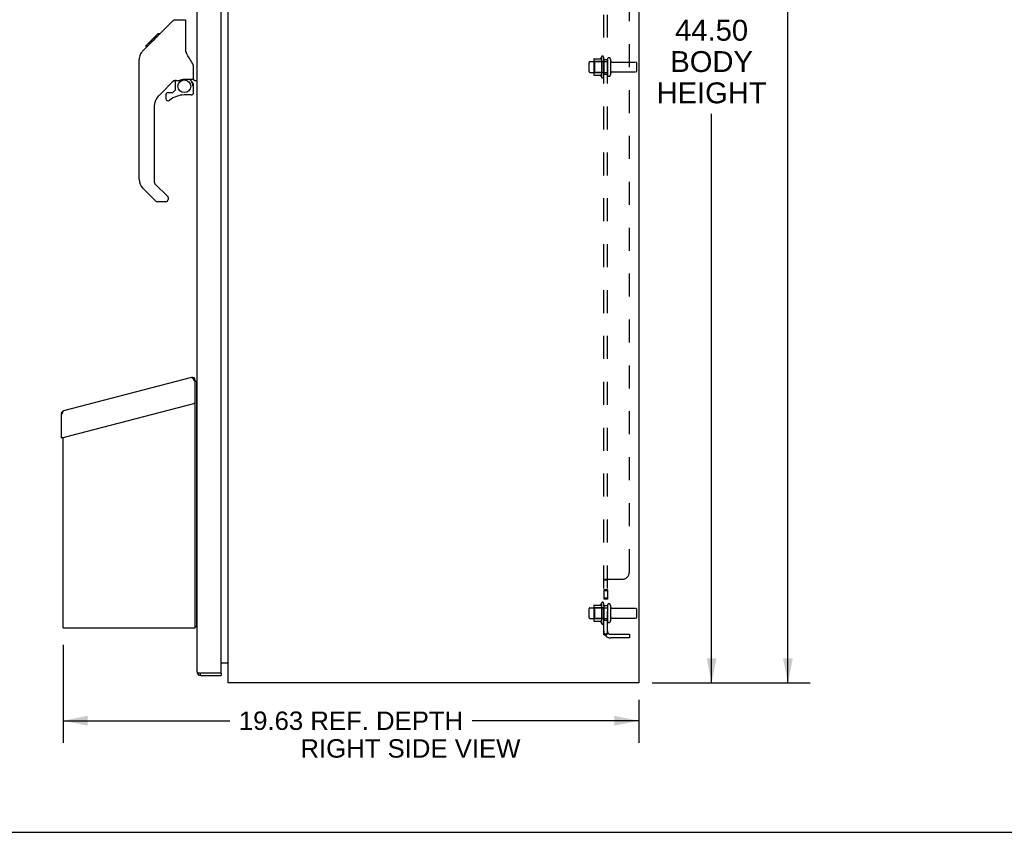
# Model space of a CAD drawing. Header units: inches. Extents: x 0 to 142, y 0 to 92.
# Tile 34 of 65: x 69 to 103, y 0 to 28. Entities that reach past the tile are written whole.
import ezdxf

# ---------------------------------------------------------------- set-up
doc = ezdxf.new("R2010")
doc.units = ezdxf.units.IN
doc.header["$LTSCALE"] = 7.824912
doc.header["$MEASUREMENT"] = 0
doc.linetypes.add('HIDDEN', pattern=[0.2, 0.1, -0.1])
doc.layers.get('0').update_dxf_attribs({"linetype": 'CONTINUOUS'})
for name, color, linetype in [('02___PRT_ALL_AXES', 7, 'CONTINUOUS'), ('BODY_1PC', 7, 'CONTINUOUS'), ('DEFAULT_2', 8, 'HIDDEN'), ('DIMENSIONS', 7, 'CONTINUOUS')]:
    doc.layers.add(name, color=color, linetype=linetype)
doc.styles.get("Standard").update_dxf_attribs({"font": 'arial.ttf'})
doc.dimstyles.new('DIMSTYLE_1', dxfattribs={"dimtxt": 0.711356, "dimasz": 0.836889, "dimexe": 0.09, "dimexo": 0.07, "dimgap": 0.0425, "dimtad": 0, "dimtih": 1, "dimtoh": 1, "dimzin": 4, "dimdsep": 46, "dimtxsty": 'Standard', "dimblk": '_FILLED', "dimblk1": '_FILLED', "dimblk2": '_FILLED', "dimcen": 0.09, "dimazin": 1, "dimtfac": 1, "dimtdec": 3, "dimtofl": 0, "dimtmove": 0, "dimatfit": 3, "dimldrblk": '_FILLED', "dimfxl": 1, "dimtolj": 1, "dimtzin": 4, "dimarcsym": 0})
doc.dimstyles.new('DIMSTYLE_3', dxfattribs={"dimtxt": 0.627667, "dimasz": 0.836889, "dimexe": 0.09, "dimexo": 0.07, "dimgap": 0.0375, "dimtad": 0, "dimtih": 1, "dimtoh": 1, "dimzin": 4, "dimdsep": 46, "dimtxsty": 'Standard', "dimblk": '_FILLED', "dimblk1": '_FILLED', "dimblk2": '_FILLED', "dimcen": 0.09, "dimazin": 1, "dimtfac": 1, "dimtdec": 3, "dimtofl": 0, "dimtmove": 0, "dimatfit": 3, "dimldrblk": '_FILLED', "dimfxl": 1, "dimtolj": 1, "dimtzin": 4, "dimarcsym": 0})

# ---------------------------------------------------------------- blocks, each defined once
blk = doc.blocks.new('_FILLED')
at = {"color": 0, "linetype": 'ByBlock'}
blk.add_solid([(0, 0), (-1, 0.2), (-1, -0.2)], dxfattribs=at)
blk = doc.blocks.new('*D1')
at = {"layer": 'DIMENSIONS', "color": 2, "linetype": 'Continuous'}
for p, q in [((90.625, 49.6), (93.41, 49.6)), ((92.656, 49.6), (92.656, 28.061)), ((92.656, 5.1), (92.656, 24.505)), ((90.625, 5.1), (93.41, 5.1))]:
    blk.add_line(p, q, dxfattribs=at)
at = {"layer": 'DIMENSIONS', "color": 2, "linetype": 'Continuous', "xscale": 0.8368889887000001, "yscale": 0.8368889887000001, "zscale": 0.8368889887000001}
for p, rotation in [((92.656, 49.6), 90), ((92.656, 5.1), 270)]:
    blk.add_blockref('_FILLED', p, dxfattribs=dict(at, rotation=rotation))
at = {"layer": 'DIMENSIONS', "color": 2, "linetype": 'Continuous', "insert": (92.656, 27.706), "char_height": 0.7114, "width": 3.74718, "attachment_point": 2, "line_spacing_factor": 0.9}
blk.add_mtext('44.50\\PBODY\\PHEIGHT', dxfattribs=at)
blk = doc.blocks.new('*D17')
at = {"layer": 'DIMENSIONS', "color": 2, "linetype": 'Continuous'}
for p, q in [((90.739, 52.1), (96.011, 52.1)), ((95.258, 52.1), (95.258, 31.533)), ((95.258, 5.1), (95.258, 30.11)), ((90.761, 5.1), (96.011, 5.1))]:
    blk.add_line(p, q, dxfattribs=at)
at = {"layer": 'DIMENSIONS', "color": 2, "linetype": 'Continuous', "xscale": 0.8368889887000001, "yscale": 0.8368889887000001, "zscale": 0.8368889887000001}
for p, rotation in [((95.258, 52.1), 90), ((95.258, 5.1), 270)]:
    blk.add_blockref('_FILLED', p, dxfattribs=dict(at, rotation=rotation))
at = {"layer": 'DIMENSIONS', "color": 2, "linetype": 'Continuous', "insert": (95.258, 31.177), "char_height": 0.7114, "width": 2.48578, "attachment_point": 2, "line_spacing_factor": 0.9}
blk.add_mtext('47.00', dxfattribs=at)
blk = doc.blocks.new('*D18')
at = {"layer": 'BODY_1PC', "color": 2, "linetype": 'Continuous'}
for p, q in [((70.545, 6.389), (70.545, 3.052)), ((90.176, 4.514), (90.176, 3.052)), ((70.545, 3.805), (76.228, 3.805)), ((90.176, 3.805), (84.492, 3.805))]:
    blk.add_line(p, q, dxfattribs=at)
at = {"layer": 'BODY_1PC', "color": 2, "linetype": 'Continuous', "xscale": 0.8368889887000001, "yscale": 0.8368889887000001, "zscale": 0.8368889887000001, "rotation": 180}
blk.add_blockref('_FILLED', (70.545, 3.805), dxfattribs=at)
at = {"layer": 'BODY_1PC', "color": 2, "linetype": 'Continuous', "xscale": 0.8368889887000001, "yscale": 0.8368889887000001, "zscale": 0.8368889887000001}
blk.add_blockref('_FILLED', (90.176, 3.805), dxfattribs=at)
at = {"layer": 'BODY_1PC', "color": 2, "linetype": 'Continuous', "insert": (80.36, 4.119), "char_height": 0.62767, "width": 7.637, "attachment_point": 2, "line_spacing_factor": 0.9}
blk.add_mtext('19.63 REF. DEPTH', dxfattribs=at)

msp = doc.modelspace()

# ---------------------------------------------------------------- linework, layer by layer
at = {"color": 3, "linetype": 'Continuous'}
for p, q in [((76.176, 5.1), (76.176, 49.143)), ((90.176, 48.975), (90.176, 5.1)), ((75.108, 5.467), (75.108, 48.564)), ((75.933, 5.44), (75.933, 48.591)), ((74.926, 15.509), (70.556, 14.371)), ((74.99, 15.444), (74.996, 15.435)), ((74.996, 15.435), (74.999, 15.43)), ((74.999, 15.43), (74.997, 15.405)), ((74.997, 15.405), (75.005, 15.405)), ((75.045, 6.975), (75.045, 15.417)), ((70.504, 13.453), (75, 14.624)), ((70.485, 13.448), (70.485, 14.279)), ((70.545, 6.975), (70.545, 13.464)), ((70.545, 6.975), (75.045, 6.975)), ((75.933, 5.775), (76.176, 5.775)), ((75.167, 5.439), (75.173, 5.437)), ((75.173, 5.437), (75.178, 5.436)), ((75.178, 5.436), (75.184, 5.435)), ((75.184, 5.435), (75.19, 5.433)), ((75.19, 5.433), (75.199, 5.431)), ((75.199, 5.431), (75.225, 5.425)), ((75.918, 5.425), (75.225, 5.425)), ((75.225, 5.35), (75.933, 5.35)), ((90.176, 5.1), (76.176, 5.1))]:
    msp.add_line(p, q, dxfattribs=at)
at = {"color": 7, "linetype": 'Continuous'}
for p, q in [((73.673, 27.057), (74.297, 27.682)), ((74.353, 27.705), (74.714, 27.705)), ((74.714, 27.705), (74.714, 26.6)), ((73.364, 26.816), (73.774, 27.225)), ((73.774, 27.225), (73.776, 27.227)), ((73.774, 27.226), (73.841, 27.226)), ((73.841, 27.225), (73.774, 27.225)), ((73.776, 27.227), (73.843, 27.227)), ((73.254, 26.638), (73.532, 26.916)), ((73.512, 26.897), (73.445, 26.897)), ((73.532, 26.917), (73.665, 27.05)), ((73.532, 26.983), (73.599, 26.983)), ((73.681, 27.065), (73.614, 27.065)), ((73.673, 27.057), (73.637, 27.021)), ((73.69, 27.142), (73.757, 27.142)), ((73.254, 26.638), (73.234, 26.616)), ((73.36, 26.811), (73.363, 26.815)), ((73.36, 26.811), (73.427, 26.811)), ((73.363, 26.815), (73.43, 26.815)), ((73.364, 26.816), (73.431, 26.816)), ((74.733, 26.609), (74.714, 26.663)), ((74.762, 26.544), (74.733, 26.609)), ((73.139, 22.257), (73.139, 26.36)), ((74.989, 25.677), (74.989, 26.084)), ((74.325, 25.643), (73.824, 25.141)), ((74.36, 25.633), (74.36, 25.306)), ((74.402, 25.638), (74.49, 25.638)), ((74.675, 25.679), (74.97, 25.679)), ((74.852, 25.679), (74.932, 25.599)), ((74.924, 25.592), (74.918, 25.585)), ((75.029, 25.638), (75.108, 25.638)), ((74.123, 25.222), (74.276, 25.222)), ((74.284, 25.226), (74.356, 25.298)), ((74.97, 25.46), (74.989, 25.46)), ((74.989, 25.222), (74.989, 25.46)), ((74.045, 25.144), (74.045, 25.024)), ((74.911, 25.144), (74.675, 25.144)), ((73.651, 24.724), (73.651, 22.172)), ((73.707, 21.527), (73.254, 21.979)), ((73.674, 22.116), (74.109, 21.681)), ((74.045, 21.504), (73.762, 21.504)), ((74.123, 21.647), (74.123, 21.583)), ((75.045, 15.417), (74.998, 15.417)), ((75.042, 15.441), (74.999, 15.43)), ((75.045, 15.381), (75.107, 15.381)), ((75.107, 7.006), (75.107, 15.381)), ((75.108, 14.493), (75.107, 14.493)), ((70.485, 14.279), (70.513, 14.279)), ((75.108, 14.333), (75.107, 14.333)), ((70.533, 13.448), (70.485, 13.448)), ((70.533, 13.461), (70.533, 13.448)), ((75.107, 12.882), (75.108, 12.882)), ((75.107, 12.694), (75.108, 12.694)), ((75.108, 11.266), (75.107, 11.266)), ((75.107, 10.266), (75.108, 10.266)), ((75.107, 8.757), (75.108, 8.757)), ((75.107, 8.569), (75.108, 8.569)), ((75.108, 7.368), (75.107, 7.368)), ((75.108, 7.208), (75.107, 7.208)), ((75.107, 7.006), (75.045, 7.006)), ((75.225, 5.35), (75.225, 5.425)), ((75.918, 5.425), (75.933, 5.425)), ((75.933, 5.425), (75.933, 5.35)), ((0, 0), (142.271, 0))]:
    msp.add_line(p, q, dxfattribs=at)
for points in [[(74.297, 27.682), (74.305, 27.688), (74.313, 27.694), (74.323, 27.699), (74.332, 27.702), (74.342, 27.704), (74.353, 27.705)], [(73.594, 26.978), (73.539, 26.923), (73.532, 26.916)], [(73.637, 27.021), (73.615, 26.999), (73.594, 26.978)], [(73.254, 26.638), (73.234, 26.616), (73.209, 26.584), (73.187, 26.549), (73.169, 26.511), (73.155, 26.473), (73.146, 26.432), (73.14, 26.391), (73.139, 26.36)], [(74.936, 26.255), (74.886, 26.328), (74.837, 26.405), (74.796, 26.476), (74.762, 26.544)], [(74.989, 26.084), (74.989, 26.107), (74.984, 26.142), (74.975, 26.176), (74.963, 26.208), (74.948, 26.237), (74.936, 26.255)], [(74.49, 25.638), (74.491, 25.638), (74.499, 25.639), (74.507, 25.641), (74.517, 25.644), (74.529, 25.648), (74.542, 25.652), (74.557, 25.658), (74.573, 25.663), (74.591, 25.668), (74.609, 25.672), (74.628, 25.676), (74.647, 25.678), (74.666, 25.679), (74.675, 25.679)], [(74.969, 25.46), (74.969, 25.474), (74.967, 25.488), (74.965, 25.501), (74.961, 25.515), (74.956, 25.528), (74.95, 25.54), (74.943, 25.553), (74.936, 25.564), (74.927, 25.575), (74.918, 25.585)], [(74.932, 25.599), (74.932, 25.599), (74.931, 25.599), (74.93, 25.598), (74.929, 25.597), (74.928, 25.595), (74.924, 25.592)]]:
    msp.add_lwpolyline(points, dxfattribs=at)
at = {"color": 3, "linetype": 'Continuous'}
for points in [[(74.926, 15.509), (74.927, 15.51), (74.929, 15.51), (74.931, 15.509), (74.933, 15.509), (74.935, 15.508), (74.938, 15.507), (74.94, 15.505), (74.942, 15.504), (74.945, 15.502), (74.947, 15.5), (74.95, 15.497), (74.952, 15.495), (74.955, 15.492), (74.957, 15.489), (74.96, 15.485), (74.963, 15.482), (74.966, 15.478), (74.969, 15.475), (74.972, 15.471), (74.975, 15.466), (74.978, 15.462), (74.981, 15.458), (74.984, 15.453), (74.987, 15.449), (74.99, 15.444)], [(70.485, 14.254), (70.498, 14.266), (70.505, 14.272), (70.512, 14.278), (70.519, 14.284), (70.526, 14.29)], [(70.526, 14.29), (70.527, 14.295), (70.527, 14.3), (70.528, 14.306), (70.529, 14.311), (70.53, 14.316), (70.531, 14.32), (70.532, 14.325), (70.533, 14.329), (70.534, 14.334), (70.535, 14.338), (70.536, 14.342), (70.537, 14.346), (70.538, 14.349), (70.539, 14.352), (70.541, 14.355), (70.542, 14.358), (70.543, 14.361), (70.545, 14.363), (70.547, 14.365), (70.548, 14.367), (70.55, 14.368), (70.552, 14.369), (70.554, 14.37), (70.556, 14.371)], [(76.171, 5.756), (76.171, 5.756), (76.17, 5.757), (76.17, 5.758), (76.17, 5.758), (76.171, 5.759), (76.171, 5.76), (76.171, 5.761), (76.172, 5.763), (76.173, 5.764)], [(76.173, 5.764), (76.174, 5.766), (76.175, 5.768), (76.176, 5.769)], [(75.108, 5.467), (75.108, 5.466), (75.108, 5.466), (75.108, 5.465), (75.108, 5.464), (75.109, 5.463), (75.109, 5.463), (75.11, 5.462), (75.11, 5.461), (75.111, 5.461), (75.112, 5.46), (75.113, 5.459), (75.114, 5.458), (75.115, 5.458), (75.116, 5.457), (75.117, 5.456), (75.118, 5.456), (75.12, 5.455), (75.121, 5.454), (75.123, 5.453), (75.124, 5.453), (75.126, 5.452), (75.128, 5.451), (75.13, 5.45), (75.131, 5.45), (75.133, 5.449), (75.135, 5.448), (75.137, 5.448), (75.14, 5.447), (75.142, 5.446), (75.144, 5.445), (75.146, 5.445), (75.149, 5.444), (75.151, 5.443), (75.154, 5.442), (75.156, 5.442), (75.159, 5.441), (75.162, 5.44), (75.167, 5.439)]]:
    msp.add_lwpolyline(points, dxfattribs=at)
at = {"color": 7, "linetype": 'Continuous'}
msp.add_circle((74.675, 25.439), 0.217, dxfattribs=at)
for centre, radius, start, end in [((74.734, 27.696), 0.0197, 135, 180), ((73.572, 26.344), 0.433, 137.2727, 137.7614), ((74.402, 25.441), 0.197, 90, 135), ((74.793, 25.46), 0.197, 0, 45), ((74.97, 25.699), 0.0197, 270, 360), ((75.029, 25.677), 0.0394, 180, 270), ((74.123, 25.144), 0.0787, 90, 180), ((74.276, 25.234), 0.0118, 270, 315), ((74.348, 25.306), 0.0118, 315, 360), ((74.911, 25.222), 0.0787, 270, 360), ((74.241, 24.724), 0.591, 135, 180), ((74.123, 25.024), 0.0787, 180, 309.5212), ((74.675, 24.356), 0.787, 90, 129.5212), ((73.533, 22.257), 0.394, 180, 225), ((73.73, 22.172), 0.0787, 180, 225), ((73.762, 21.583), 0.0787, 225, 270), ((74.045, 21.583), 0.0787, 270, 360), ((74.076, 21.647), 0.0472, 0, 45), ((75.093, 11.251), 0.015, 0, 14.1648), ((75.093, 10.281), 0.015, 345.8352, 360), ((75.225, 5.467), 0.042, 244.177, 270)]:
    msp.add_arc(centre, radius, start, end, dxfattribs=at)
at = {"color": 3, "linetype": 'Continuous'}
for centre, radius, start, end in [((74.95, 15.417), 0.095, 0, 104.6), ((75.005, 15.365), 0.04, 0, 90), ((74.985, 14.682), 0.06, 284.6, 360), ((70.58, 14.279), 0.095, 104.6, 180), ((70.5, 13.468), 0.0156, 180, 284.6), ((76.136, 5.733), 0.042, 17.6856, 83.6751), ((75.225, 5.467), 0.117, 180, 270), ((75.918, 5.44), 0.015, 270, 360)]:
    msp.add_arc(centre, radius, start, end, dxfattribs=at)
at = {"layer": '02___PRT_ALL_AXES', "color": 8, "linetype": 'HIDDEN'}
for p, q in [((88.506, 26.28), (89.101, 26.28)), ((88.906, 26.453), (88.906, 25.741)), ((88.976, 26.347), (88.976, 26.431)), ((89.101, 26.347), (88.976, 26.347)), ((88.976, 26.347), (88.976, 25.847)), ((89.101, 26.347), (89.101, 25.847)), ((89.269, 26.263), (90.071, 26.263)), ((88.506, 25.914), (89.101, 25.914)), ((89.269, 25.931), (90.071, 25.931)), ((89.101, 25.847), (88.976, 25.847)), ((88.976, 25.763), (88.976, 25.847)), ((89.101, 8.268), (88.976, 8.268)), ((88.976, 8.268), (88.976, 7.95)), ((89.101, 8.231), (88.976, 8.231)), ((89.101, 8.268), (89.101, 7.95)), ((88.906, 7.828), (88.906, 7.116)), ((89.101, 7.987), (88.976, 7.987)), ((89.101, 7.95), (88.976, 7.95)), ((88.976, 7.722), (88.976, 7.806)), ((88.506, 7.655), (89.101, 7.655)), ((89.101, 7.722), (88.976, 7.722)), ((88.976, 7.722), (88.976, 7.222)), ((89.101, 7.722), (89.101, 7.222)), ((89.269, 7.638), (90.071, 7.638)), ((88.506, 7.289), (89.101, 7.289)), ((89.101, 7.222), (88.976, 7.222)), ((88.976, 7.138), (88.976, 7.222)), ((89.269, 7.306), (90.071, 7.306))]:
    msp.add_line(p, q, dxfattribs=at)
for centre, radius, start, end in [((89.506, 26.097), 0.698, 149.3369, 156.0321), ((88.937, 26.431), 0.0384, 0, 145.5503), ((89.506, 26.097), 0.698, 203.9679, 210.6631), ((88.937, 25.763), 0.0384, 214.4497, 360), ((89.506, 7.472), 0.698, 149.3369, 156.0321), ((88.937, 7.806), 0.0384, 0, 145.5503), ((89.506, 7.472), 0.698, 203.9679, 210.6631), ((88.937, 7.138), 0.0384, 214.4497, 360)]:
    msp.add_arc(centre, radius, start, end, dxfattribs=at)
at = {"layer": 'DEFAULT_2', "color": 8, "linetype": 'HIDDEN'}
for p, q in [((88.976, 6.753), (88.976, 45.441)), ((89.101, 6.753), (89.101, 45.441)), ((89.851, 8.878), (89.851, 43.316)), ((88.476, 25.944), (88.476, 26.25)), ((88.64, 26.353), (88.64, 25.841)), ((88.66, 26.281), (88.64, 26.301)), ((88.65, 26.375), (88.878, 26.375)), ((88.956, 26.281), (88.66, 26.281)), ((88.66, 26.281), (88.66, 25.914)), ((88.956, 26.281), (88.976, 26.301)), ((88.956, 26.281), (88.956, 25.914)), ((89.207, 26.362), (89.207, 25.833)), ((90.101, 25.961), (90.101, 26.233)), ((88.66, 25.914), (88.64, 25.894)), ((88.956, 25.914), (88.66, 25.914)), ((88.956, 25.914), (88.976, 25.894)), ((88.65, 25.82), (88.878, 25.82)), ((88.976, 8.594), (88.976, 8.593)), ((89.101, 8.593), (88.976, 8.593)), ((89.011, 8.618), (89.001, 8.614)), ((89.03, 8.628), (89.601, 8.628)), ((89.112, 8.606), (89.11, 8.605)), ((89.114, 8.608), (89.112, 8.606)), ((89.115, 8.609), (89.113, 8.607)), ((89.117, 8.61), (89.115, 8.609)), ((88.64, 7.728), (88.64, 7.216)), ((88.65, 7.75), (88.878, 7.75)), ((89.207, 7.737), (89.207, 7.208)), ((88.476, 7.319), (88.476, 7.625)), ((88.66, 7.656), (88.64, 7.676)), ((88.956, 7.656), (88.66, 7.656)), ((88.66, 7.656), (88.66, 7.289)), ((88.956, 7.656), (88.976, 7.676)), ((88.956, 7.656), (88.956, 7.289)), ((90.101, 7.336), (90.101, 7.608)), ((88.66, 7.289), (88.64, 7.269)), ((88.65, 7.195), (88.878, 7.195)), ((88.956, 7.289), (88.66, 7.289)), ((88.956, 7.289), (88.976, 7.269)), ((89.101, 6.753), (88.976, 6.753)), ((89.03, 6.715), (89.126, 6.794)), ((89.064, 6.758), (89.062, 6.758)), ((89.065, 6.759), (89.064, 6.758)), ((89.067, 6.759), (89.065, 6.759)), ((89.069, 6.76), (89.067, 6.759)), ((89.07, 6.761), (89.069, 6.76)), ((89.072, 6.761), (89.07, 6.761)), ((89.119, 6.781), (89.114, 6.775)), ((89.213, 6.753), (89.851, 6.753)), ((89.851, 6.753), (89.851, 6.628)), ((89.851, 6.628), (89.213, 6.628))]:
    msp.add_line(p, q, dxfattribs=at)
for points in [[(88.995, 8.611), (88.992, 8.61), (88.989, 8.608), (88.986, 8.607), (88.984, 8.605), (88.982, 8.604), (88.98, 8.602), (88.978, 8.6), (88.977, 8.598), (88.976, 8.597), (88.976, 8.595), (88.976, 8.594), (88.976, 8.593)], [(88.989, 8.608), (88.986, 8.607), (88.984, 8.605), (88.982, 8.604), (88.98, 8.602)], [(89.001, 8.614), (88.998, 8.613), (88.995, 8.611)], [(89.03, 8.628), (89.028, 8.627), (89.026, 8.626), (89.023, 8.624), (89.021, 8.623), (89.018, 8.621), (89.015, 8.62), (89.011, 8.618)], [(89.03, 8.628), (89.028, 8.627), (89.026, 8.626), (89.023, 8.624), (89.021, 8.623)], [(89.11, 8.605), (89.108, 8.604), (89.106, 8.602), (89.105, 8.601), (89.103, 8.6), (89.102, 8.598), (89.102, 8.597), (89.101, 8.596), (89.101, 8.594), (89.101, 8.593)], [(89.11, 8.605), (89.109, 8.604), (89.107, 8.603), (89.106, 8.602), (89.104, 8.6), (89.103, 8.599), (89.102, 8.598), (89.101, 8.597), (89.101, 8.595), (89.101, 8.594), (89.101, 8.593)], [(89.126, 8.628), (89.126, 8.627), (89.127, 8.625), (89.127, 8.624), (89.126, 8.622), (89.126, 8.621), (89.126, 8.619), (89.125, 8.618), (89.124, 8.617), (89.123, 8.615), (89.121, 8.614), (89.12, 8.612), (89.119, 8.611), (89.117, 8.61)], [(89.126, 8.627), (89.127, 8.625), (89.127, 8.624), (89.127, 8.623), (89.126, 8.621), (89.126, 8.62), (89.125, 8.619), (89.125, 8.617), (89.124, 8.616), (89.122, 8.615), (89.121, 8.614), (89.12, 8.612), (89.119, 8.611)], [(89.005, 6.73), (88.998, 6.733), (88.995, 6.735), (88.992, 6.736), (88.989, 6.737), (88.986, 6.739), (88.984, 6.741), (88.982, 6.742), (88.98, 6.744), (88.978, 6.746), (88.977, 6.747), (88.976, 6.749), (88.976, 6.751), (88.976, 6.752), (88.976, 6.753)], [(89.03, 6.715), (89.028, 6.717), (89.026, 6.719), (89.023, 6.72), (89.021, 6.722), (89.018, 6.724), (89.015, 6.726), (89.011, 6.727), (89.008, 6.729), (89.005, 6.73)], [(89.06, 6.757), (89.058, 6.757), (89.058, 6.757), (89.057, 6.756), (89.056, 6.756), (89.055, 6.756), (89.055, 6.756), (89.054, 6.756), (89.053, 6.756), (89.053, 6.755), (89.052, 6.755), (89.051, 6.755), (89.05, 6.755), (89.05, 6.755), (89.049, 6.755), (89.048, 6.754), (89.048, 6.754), (89.047, 6.754), (89.046, 6.754), (89.046, 6.754), (89.045, 6.754), (89.044, 6.754), (89.044, 6.754), (89.043, 6.754), (89.043, 6.753), (89.042, 6.753), (89.042, 6.753), (89.041, 6.753), (89.041, 6.753), (89.041, 6.753)], [(89.041, 6.753), (89.041, 6.753), (89.041, 6.753), (89.041, 6.753), (89.041, 6.753), (89.041, 6.753), (89.042, 6.753), (89.042, 6.753), (89.043, 6.753), (89.043, 6.753), (89.044, 6.753), (89.044, 6.753)], [(89.062, 6.758), (89.061, 6.758), (89.06, 6.757)], [(89.105, 6.776), (89.105, 6.776), (89.105, 6.776), (89.105, 6.776), (89.104, 6.776), (89.104, 6.776), (89.104, 6.776), (89.104, 6.776), (89.103, 6.775), (89.103, 6.775), (89.102, 6.775), (89.102, 6.775), (89.101, 6.774), (89.101, 6.774), (89.1, 6.774), (89.1, 6.773), (89.099, 6.773), (89.098, 6.773), (89.098, 6.772), (89.097, 6.772), (89.097, 6.772), (89.096, 6.771), (89.095, 6.771), (89.095, 6.771), (89.094, 6.77), (89.093, 6.77), (89.092, 6.77), (89.092, 6.769), (89.091, 6.769), (89.09, 6.769), (89.089, 6.768), (89.089, 6.768), (89.088, 6.768), (89.087, 6.767), (89.086, 6.767), (89.085, 6.766), (89.085, 6.766), (89.084, 6.766), (89.083, 6.765), (89.082, 6.765), (89.081, 6.765), (89.08, 6.764), (89.079, 6.764), (89.078, 6.763), (89.077, 6.763), (89.076, 6.763), (89.076, 6.762), (89.075, 6.762), (89.074, 6.762), (89.073, 6.761), (89.072, 6.761)], [(89.101, 6.774), (89.101, 6.774), (89.102, 6.774), (89.102, 6.775), (89.103, 6.775), (89.103, 6.775), (89.103, 6.776), (89.104, 6.776), (89.104, 6.776), (89.104, 6.776), (89.105, 6.776), (89.105, 6.776)], [(89.114, 6.775), (89.112, 6.774), (89.11, 6.772), (89.109, 6.77), (89.107, 6.768), (89.106, 6.766), (89.104, 6.763), (89.103, 6.762), (89.102, 6.76), (89.101, 6.758), (89.101, 6.756), (89.101, 6.755), (89.101, 6.753)], [(89.126, 6.794), (89.126, 6.794), (89.127, 6.793), (89.127, 6.792), (89.127, 6.792), (89.126, 6.791), (89.126, 6.79), (89.125, 6.789), (89.125, 6.788), (89.124, 6.786), (89.122, 6.785), (89.121, 6.784), (89.12, 6.782), (89.119, 6.781)]]:
    msp.add_lwpolyline(points, dxfattribs=at)
for centre, radius, start, end in [((88.506, 26.25), 0.03, 90, 180), ((88.65, 26.365), 0.01, 90, 174.8062), ((88.781, 26.353), 0.141, 174.7919, 180), ((88.859, 26.385), 0.01, 270, 336.0321), ((89.154, 26.362), 0.053, 0, 180), ((89.269, 26.326), 0.0625, 180, 270), ((90.071, 26.233), 0.03, 360, 90), ((88.506, 25.944), 0.03, 180, 270), ((89.269, 25.869), 0.0625, 90, 180), ((90.071, 25.961), 0.03, 270, 0), ((88.781, 25.841), 0.141, 180, 185.2081), ((88.65, 25.83), 0.01, 185.1938, 270), ((88.859, 25.81), 0.01, 23.9679, 90), ((89.154, 25.833), 0.053, 180, 360), ((89.601, 8.878), 0.25, 270, 360), ((88.65, 7.74), 0.01, 90, 174.8062), ((88.781, 7.728), 0.141, 174.7919, 180), ((88.859, 7.76), 0.01, 270, 336.0321), ((89.154, 7.737), 0.053, 0, 180), ((88.506, 7.625), 0.03, 90, 180), ((89.269, 7.701), 0.0625, 180, 270), ((90.071, 7.608), 0.03, 360, 90), ((88.506, 7.319), 0.03, 180, 270), ((88.781, 7.216), 0.141, 180, 185.2081), ((88.65, 7.205), 0.01, 185.1938, 270), ((88.859, 7.185), 0.01, 23.9679, 90), ((89.154, 7.208), 0.053, 180, 360), ((89.269, 7.244), 0.0625, 90, 180), ((90.071, 7.336), 0.03, 270, 0), ((89.213, 6.865), 0.237, 180, 270), ((89.213, 6.865), 0.112, 180, 270)]:
    msp.add_arc(centre, radius, start, end, dxfattribs=at)

# ---------------------------------------------------------------- texts
at = {"layer": 'DIMENSIONS', "color": 2, "linetype": 'Continuous', "insert": (82.386, 3.174), "char_height": 0.62767, "width": 7.48533, "attachment_point": 2, "line_spacing_factor": 0.9}
msp.add_mtext('RIGHT SIDE VIEW', dxfattribs=at)

# ---------------------------------------------------------------- dimensions: what is measured, and where the dimension line sits
at = {"layer": 'BODY_1PC', "color": 2, "linetype": 'Continuous'}
dim = msp.add_linear_dim(base=(70.545, 3.805), p1=(90.176, 2.982), p2=(70.545, 6.459), angle=180, text='<> REF. DEPTH', dimstyle='DIMSTYLE_3', dxfattribs=at)
dim.commit()
dim.dimension.update_dxf_attribs({"geometry": '*D18', "text_midpoint": (80.36, 3.805), "dimtype": 160})
at = {"layer": 'DIMENSIONS', "color": 2, "linetype": 'Continuous'}
dim = msp.add_linear_dim(base=(95.258, 5.1), p1=(90.669, 52.1), p2=(90.691, 5.1), angle=270, dimstyle='DIMSTYLE_1', dxfattribs=at)
dim.commit()
dim.dimension.update_dxf_attribs({"geometry": '*D17', "text_midpoint": (95.239, 30.817), "dimtype": 160})
dim = msp.add_linear_dim(base=(92.656, 5.1), p1=(90.555, 49.6), p2=(90.555, 5.1), angle=270, text='<>\\PBODY\\PHEIGHT', dimstyle='DIMSTYLE_1', dxfattribs=at)
dim.commit()
dim.dimension.update_dxf_attribs({"geometry": '*D1', "text_midpoint": (92.656, 26.283), "dimtype": 160})

doc.saveas('drawing.dxf')
